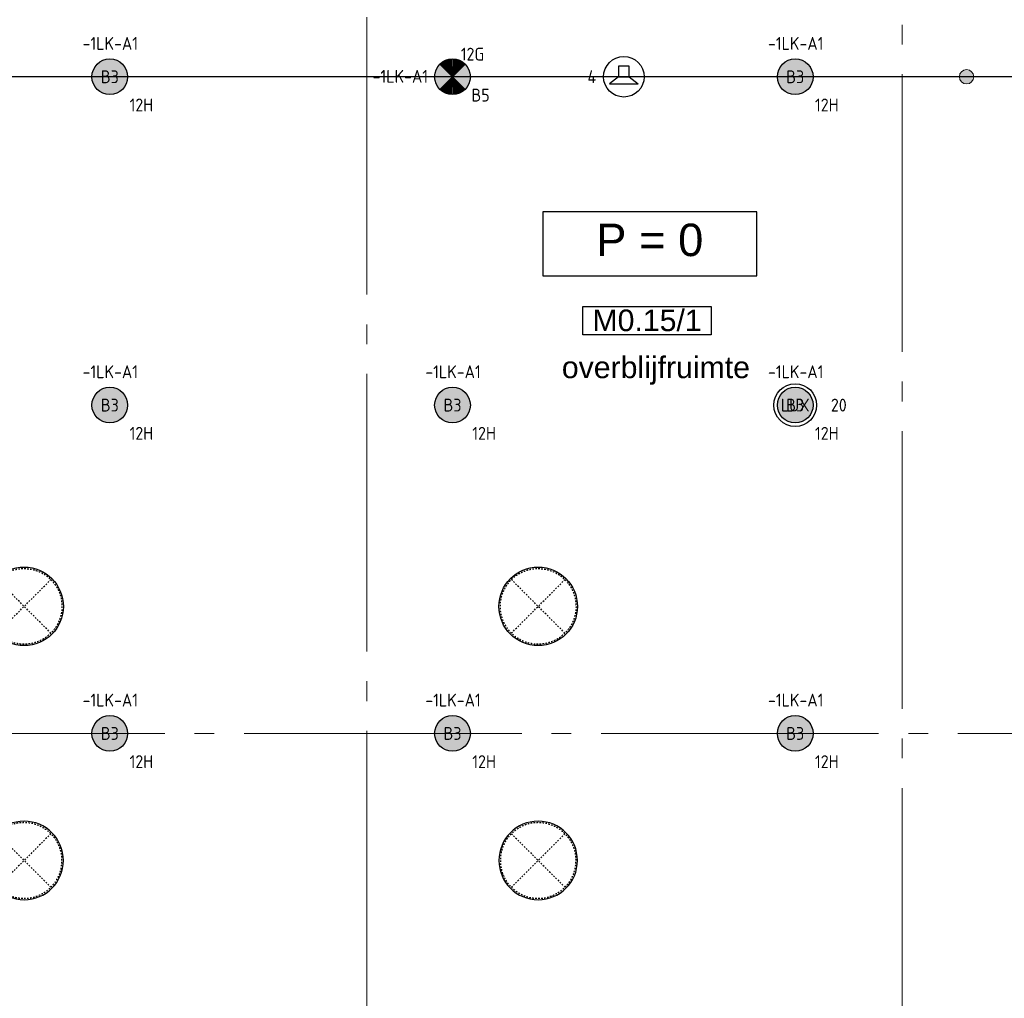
# Model space of a CAD drawing. Header units: millimetres. Extents: x -38031 to 123247, y -16330 to 129979.
# Tile 193 of 235: x 59429 to 66324, y 34045 to 40900. Entities that reach past the tile are written whole.
import ezdxf
from ezdxf.enums import TextEntityAlignment as Align

# ---------------------------------------------------------------- set-up
doc = ezdxf.new("R2010")
doc.units = ezdxf.units.MM
doc.header["$LTSCALE"] = 50
doc.linetypes.add('STYLE_01', pattern=[0.41664, 0.20828, -0.20836])
doc.linetypes.add('STYLE_11', pattern=[5, 3.888855, -0.416718, 0.277786, -0.416641])
for name, color, linetype in [('AB$1A---_ATTRIB035', 8, 'Continuous'), ('AB$1A---_ATTRIB050', 8, 'Continuous'), ('AL$1A---_ALGEMEEN', 8, 'Continuous'), ('BOUWKUNDIG', 8, 'Continuous'), ('EL6311--', 3, 'Continuous'), ('EL6311--_meetgegevens LUX-waarden', 3, 'Continuous'), ('EL6311--NV', 7, 'Continuous'), ('EL6421--', 3, 'Continuous'), ('LICHT_TEXT018', 1, 'Continuous'), ('Vera Yanovshtchinsky', 11, 'Continuous')]:
    doc.layers.add(name, color=color, linetype=linetype)
doc.layers.add('lampjes', color=14, linetype='Continuous', lineweight=15)
doc.layers.add('stramien', color=1, linetype='STYLE_11', lineweight=15)
doc.styles.add('Arial', font='ARIAL.TTF')
doc.styles.add('BURO-018', font='iso.shx', dxfattribs={"height": 90})
doc.styles.get("Standard").update_dxf_attribs({"font": 'iso.shx'})

# ---------------------------------------------------------------- blocks, each defined once
blk = doc.blocks.new('1115B3A')
at = {"color": 0, "linetype": 'Continuous'}
blk.add_circle((0, 0), 2.5, dxfattribs=at)
at = {"color": 0, "linetype": 'Continuous', "style": 'BURO-018'}
for tag, p in [('E_GKAST', (0, 8)), ('E_GROEP', (0, 5)), ('E_SGROEP', (4.5, 5)), ('E_ARMCODE', (0, 0)), ('E_SLET', (4.5, -1))]:
    blk.add_attdef(tag, text='', height=1.8, dxfattribs=at).set_placement(p, align=Align.MIDDLE)
blk = doc.blocks.new('E00018')
at = {"color": 0, "linetype": 'Continuous'}
for p, q in [((-1.77, -1.77), (1.77, 1.77)), ((1.77, -1.77), (-1.77, 1.77))]:
    blk.add_line(p, q, dxfattribs=at)
at = {"color": 0, "linetype": 'Continuous', "const_width": 2.5}
for points in [[(-0.88, 0.88, -0.198912), (0, 1.25, -0.198912), (0.88, 0.88, -1)], [(-0.88, -0.88, 0.198912), (0, -1.25, 0.198912), (0.88, -0.88, 1)]]:
    blk.add_lwpolyline(points, format="xyb", dxfattribs=at)
blk = doc.blocks.new('1115B3A-NO1')
at = {"color": 0, "linetype": 'Continuous'}
blk.add_circle((0, 0), 2.5, dxfattribs=at)
at = {"color": 0, "zscale": 100}
blk.add_blockref('E00018', (0, 0), dxfattribs=at)
at = {"color": 0, "linetype": 'Continuous', "style": 'BURO-018'}
for tag, p in [('E_GKAST', (0, 8)), ('E_GROEP', (0, 5)), ('E_SGROEP', (4.5, 5)), ('E_ARMCODE', (0, 0)), ('E_SLET', (4.5, -1))]:
    blk.add_attdef(tag, text='', height=1.8, dxfattribs=at).set_placement(p, align=Align.MIDDLE)
blk = doc.blocks.new('Group-169')
at = {"layer": 'lampjes', "linetype": 'Continuous', "lineweight": 0}
h = blk.add_hatch(color=20, dxfattribs=at)
edge = h.paths.add_edge_path()
edge.add_arc((3699, 11925), 125, 0, 360, ccw=False)
h = blk.add_hatch(color=20, dxfattribs=at)
edge = h.paths.add_edge_path()
edge.add_arc((6099, 11925), 125, 0, 360, ccw=False)
h = blk.add_hatch(color=20, dxfattribs=at)
edge = h.paths.add_edge_path()
edge.add_arc((8499, 11925), 125, 0, 360, ccw=False)
h = blk.add_hatch(color=1, dxfattribs=at)
edge = h.paths.add_edge_path()
edge.add_arc((9699, 11925), 50, 0, 360, ccw=False)
h = blk.add_hatch(color=20, dxfattribs=at)
edge = h.paths.add_edge_path()
edge.add_arc((3699, 9625), 125, 0, 360, ccw=False)
h = blk.add_hatch(color=20, dxfattribs=at)
edge = h.paths.add_edge_path()
edge.add_arc((6099, 9625), 125, 0, 360, ccw=False)
h = blk.add_hatch(color=20, dxfattribs=at)
edge = h.paths.add_edge_path()
edge.add_arc((8499, 9625), 125, 0, 360, ccw=False)
h = blk.add_hatch(color=20, dxfattribs=at)
edge = h.paths.add_edge_path()
edge.add_arc((3699, 7325), 125, 0, 360, ccw=False)
h = blk.add_hatch(color=20, dxfattribs=at)
edge = h.paths.add_edge_path()
edge.add_arc((6099, 7325), 125, 0, 360, ccw=False)
h = blk.add_hatch(color=20, dxfattribs=at)
edge = h.paths.add_edge_path()
edge.add_arc((8499, 7325), 125, 0, 360, ccw=False)
at = {"layer": 'lampjes'}
for centre, radius in [((3699, 11925), 125), ((6099, 11925), 125), ((8499, 11925), 125), ((9699, 11925), 50), ((3699, 9625), 125), ((6099, 9625), 125), ((8499, 9625), 125), ((3699, 7325), 125), ((6099, 7325), 125), ((8499, 7325), 125)]:
    blk.add_circle(centre, radius, dxfattribs=at)
blk = doc.blocks.new('E00497')
at = {"color": 0}
for p, q in [((0, 0.75), (1, 2)), ((1, -2), (1, 2)), ((0, 0.75), (-1.5, 0.75)), ((0, -0.75), (0, 0.75)), ((-1.5, -0.75), (0, -0.75)), ((0, -0.75), (1, -2))]:
    blk.add_line(p, q, dxfattribs=at)
blk.add_line((-1.5, 0.75), (-1.5, -0.75))
blk.add_circle((0, 0), 2.84, dxfattribs=at)
at = {"color": 0, "linetype": 'Continuous', "style": 'BURO-018'}
blk.add_attdef('E_TEXT1', text='', height=1.8, dxfattribs=at).set_placement((0, 4.5), align=Align.MIDDLE)
at = {"color": 0, "linetype": 'Continuous', "style": 'BURO-018', "flags": 1}
blk.add_attdef('E_MATCODE', text='', height=1.8, dxfattribs=at).set_placement((0, 0), align=Align.MIDDLE)
blk = doc.blocks.new('solatube 550')
at = {"color": 0}
blk.add_wipeout([(194.5, 194.5), (212.6, 174.5), (228.7, 152.8), (242.5, 129.6), (254.1, 105.2), (263.2, 79.8), (269.7, 53.6), (273.7, 27), (275, 0), (273.7, -27), (269.7, -53.6), (263.2, -79.8), (254.1, -105.2), (242.5, -129.6), (228.7, -152.8), (212.6, -174.5), (194.5, -194.5), (174.5, -212.6), (152.8, -228.7), (129.6, -242.5), (105.2, -254.1), (79.8, -263.2), (53.6, -269.7), (27, -273.7), (0, -275), (-27, -273.7), (-53.6, -269.7), (-79.8, -263.2), (-105.2, -254.1), (-129.6, -242.5), (-152.8, -228.7), (-174.5, -212.6), (-194.5, -194.5), (-212.6, -174.5), (-228.7, -152.8), (-242.5, -129.6), (-254.1, -105.2), (-263.2, -79.8), (-269.7, -53.6), (-273.7, -27), (-275, 0), (-273.7, 27), (-269.7, 53.6), (-263.2, 79.8), (-254.1, 105.2), (-242.5, 129.6), (-228.7, 152.8), (-212.6, 174.5), (-194.5, 194.5), (-174.5, 212.6), (-152.8, 228.7), (-129.6, 242.5), (-105.2, 254.1), (-79.8, 263.2), (-53.6, 269.7), (-27, 273.7), (0, 275), (27, 273.7), (53.6, 269.7), (79.8, 263.2), (105.2, 254.1), (129.6, 242.5), (152.8, 228.7), (174.5, 212.6)], dxfattribs=at).dxf.layer = 'AL$1A---_ALGEMEEN'
at = {"layer": 'AL$1A---_ALGEMEEN', "color": 0, "linetype": 'STYLE_01'}
for p, q in [((-187.4, -187.4), (187.4, 187.4)), ((187.4, -187.4), (-187.4, 187.4))]:
    blk.add_line(p, q, dxfattribs=at)
at = {"layer": 'AL$1A---_ALGEMEEN', "color": 0}
blk.add_circle((0, 0), 275, dxfattribs=at)
at = {"layer": 'AL$1A---_ALGEMEEN', "color": 0, "linetype": 'STYLE_01'}
blk.add_circle((0, 0), 265, dxfattribs=at)
blk = doc.blocks.new('Group-24')
at = {"layer": 'AL$1A---_ALGEMEEN', "color": 0}
for p in [(3099, 8215), (6699, 8215)]:
    blk.add_blockref('solatube 550', p, dxfattribs=at)
at = {"layer": 'AL$1A---_ALGEMEEN', "color": 0, "xscale": -1, "rotation": 180}
for p in [(3099, 6435), (6699, 6435)]:
    blk.add_blockref('solatube 550', p, dxfattribs=at)
blk = doc.blocks.new('ruimtenummer')
at = {"layer": 'AL$1A---_ALGEMEEN', "color": 0, "flags": 1}
for tag, p in [('peil', (-450, -397.1)), ('onderdeel', (-450, -669.8))]:
    blk.add_attdef(tag, p, '', height=151.5, dxfattribs=at)
at = {"color": 0}
blk.add_wipeout([(-450, 100), (450, 100), (450, -100), (-450, -100)], dxfattribs=at).dxf.layer = 'AL$1A---_ALGEMEEN'
at = {"layer": 'AL$1A---_ALGEMEEN', "color": 0}
blk.add_lwpolyline([(-450, 100), (450, 100), (450, -100), (-450, -100)], close=True, dxfattribs=at)
at = {"layer": 'AL$1A---_ALGEMEEN', "color": 0, "style": 'Arial'}
blk.add_attdef('ruimtenummer', text='', height=151.5, dxfattribs=at).set_placement((0, 78), align=Align.TOP_CENTER)
blk = doc.blocks.new('tekst 12 pts')
at = {"layer": 'AL$1A---_ALGEMEEN', "color": 0, "style": 'Arial'}
blk.add_attdef('naam_ruimte', text='', height=151.5, dxfattribs=at).set_placement((0, -41.1), align=Align.TOP_CENTER)
at = {"layer": 'AL$1A---_ALGEMEEN', "color": 0, "flags": 1}
for tag, p in [('oppervlakte', (-264.6, -1003)), ('stramiennummer', (-264.6, -1275.7))]:
    blk.add_attdef(tag, p, '', height=151.5, dxfattribs=at)
blk = doc.blocks.new('peilmaat plg klein')
at = {"layer": 'AL$1A---_ALGEMEEN', "color": 0, "flags": 1}
for tag, p in [('onderdeel', (-750, -634.1)), ('patchnr', (-750, -1043.2)), ('toestelnr', (-750, -1452.3))]:
    blk.add_attdef(tag, p, '', height=227.3, dxfattribs=at)
at = {"color": 0}
blk.add_wipeout([(-750, 225), (750, 225), (750, -225), (-750, -225)], dxfattribs=at).dxf.layer = 'AL$1A---_ALGEMEEN'
at = {"layer": 'AL$1A---_ALGEMEEN', "color": 0}
blk.add_lwpolyline([(-750, 225), (750, 225), (750, -225), (-750, -225)], close=True, dxfattribs=at)
at = {"layer": 'AL$1A---_ALGEMEEN', "color": 0, "style": 'Arial'}
blk.add_attdef('peil', text='', height=227.3, dxfattribs=at).set_placement((0, 141.2), align=Align.TOP_CENTER)
blk = doc.blocks.new('200254 W 210 11-06-2007')
at = {"layer": 'stramien', "ltscale": 10}
blk.add_line((29411, -38914.6), (29411, 22365.4), dxfattribs=at)
at = {"layer": 'AL$1A---_ALGEMEEN'}
ref = blk.add_blockref('peilmaat plg klein', (27642.5, 14342.2), dxfattribs=dict(at, xscale=-1))
ref.add_attrib('peil', 'P = 0', dxfattribs={"layer": 'AB$1A---_ATTRIB050', "height": 227.29, "style": 'Arial'}).set_placement((27642.5, 14483.4), align=Align.TOP_CENTER)
ref = blk.add_blockref('ruimtenummer', (27623.5, 13804), dxfattribs=at)
ref.add_attrib('ruimtenummer', 'M0.15/1', dxfattribs={"layer": 'AB$1A---_ATTRIB035', "height": 151.52, "style": 'Arial'}).set_placement((27623.5, 13881.9), align=Align.TOP_CENTER)
ref = blk.add_blockref('tekst 12 pts', (27685.4, 13593.9), dxfattribs=dict(at, xscale=-1))
ref.add_attrib('naam_ruimte', 'overblijfruimte', dxfattribs={"layer": 'AB$1A---_ATTRIB035', "height": 151.525, "style": 'Arial'}).set_placement((27685.4, 13552.8), align=Align.TOP_CENTER)
blk.add_blockref('Group-24', (20162, 3587.4), dxfattribs=at)
at = {"layer": 'stramien', "ltscale": 10}
for p, q in [((25661, -41013.6), (25661, 36216.4)), ((-37699, 10912.4), (65551.8, 10912.4))]:
    blk.add_line(p, q, dxfattribs=at)
blk = doc.blocks.new('080101-lux')
at = {"color": 0, "linetype": 'Continuous'}
blk.add_circle((0, 0), 3, dxfattribs=at)
at = {"color": 0, "linetype": 'Continuous', "style": 'BURO-018', "flags": 1}
for tag, p in [('E_ID', (0, 0)), ('E_NUMMER', (0, -5))]:
    blk.add_attdef(tag, p, '', height=1.8, dxfattribs=at)
at = {"color": 0, "linetype": 'Continuous', "style": 'BURO-018'}
blk.add_attdef('E_TEXT', text='', height=1.8, dxfattribs=at).set_placement((0, 0), align=Align.MIDDLE)
blk.add_attdef('E_KODE', text='', height=1.8, dxfattribs=at).set_placement((5, 0), align=Align.MIDDLE_LEFT)

msp = doc.modelspace()

# ---------------------------------------------------------------- block references
at = {"layer": 'BOUWKUNDIG'}
msp.add_blockref('200254 W 210 11-06-2007', (36199, 24987.6), dxfattribs=at)

# ---------------------------------------------------------------- next in the draw order: linework, layer by layer
at = {"layer": 'LICHT_TEXT018'}
msp.add_line((67260, 40500), (26162, 40500), dxfattribs=at)

# ---------------------------------------------------------------- next in the draw order: block references
at = {"layer": 'EL6311--'}
ref = msp.add_blockref('1115B3A', (60060, 40500), dxfattribs=dict(at, xscale=50, yscale=50, zscale=50))
ref.add_attrib('E_ARMCODE', 'B3', dxfattribs={"layer": '0', "color": 1, "linetype": 'Continuous', "height": 90, "style": 'BURO-018'}).set_placement((60060, 40500), align=Align.MIDDLE)
ref.add_attrib('E_GROEP', '12H', dxfattribs={"layer": '0', "color": 1, "linetype": 'Continuous', "height": 90, "style": 'BURO-018'}).set_placement((60281.3, 40302.4), align=Align.MIDDLE)
ref.add_attrib('E_GKAST', '-1LK-A1', dxfattribs={"layer": '0', "color": 1, "linetype": 'Continuous', "height": 90, "style": 'BURO-018'}).set_placement((60063.6, 40733.5), align=Align.MIDDLE)
ref = msp.add_blockref('1115B3A', (64860, 40500), dxfattribs=dict(at, xscale=50, yscale=50, zscale=50))
ref.add_attrib('E_ARMCODE', 'B3', dxfattribs={"layer": '0', "color": 1, "linetype": 'Continuous', "height": 90, "style": 'BURO-018'}).set_placement((64860, 40500), align=Align.MIDDLE)
ref.add_attrib('E_GROEP', '12H', dxfattribs={"layer": '0', "color": 1, "linetype": 'Continuous', "height": 90, "style": 'BURO-018'}).set_placement((65081.3, 40302.4), align=Align.MIDDLE)
ref.add_attrib('E_GKAST', '-1LK-A1', dxfattribs={"layer": '0', "color": 1, "linetype": 'Continuous', "height": 90, "style": 'BURO-018'}).set_placement((64863.6, 40733.5), align=Align.MIDDLE)
ref = msp.add_blockref('1115B3A', (60060, 38200), dxfattribs=dict(at, xscale=50, yscale=50, zscale=50))
ref.add_attrib('E_ARMCODE', 'B3', dxfattribs={"layer": '0', "color": 1, "linetype": 'Continuous', "height": 90, "style": 'BURO-018'}).set_placement((60060, 38200), align=Align.MIDDLE)
ref.add_attrib('E_GROEP', '12H', dxfattribs={"layer": '0', "color": 1, "linetype": 'Continuous', "height": 90, "style": 'BURO-018'}).set_placement((60281.3, 38002.4), align=Align.MIDDLE)
ref.add_attrib('E_GKAST', '-1LK-A1', dxfattribs={"layer": '0', "color": 1, "linetype": 'Continuous', "height": 90, "style": 'BURO-018'}).set_placement((60063.6, 38433.5), align=Align.MIDDLE)
ref = msp.add_blockref('1115B3A', (62460, 38200), dxfattribs=dict(at, xscale=50, yscale=50, zscale=50))
ref.add_attrib('E_ARMCODE', 'B3', dxfattribs={"layer": '0', "color": 1, "linetype": 'Continuous', "height": 90, "style": 'BURO-018'}).set_placement((62460, 38200), align=Align.MIDDLE)
ref.add_attrib('E_GROEP', '12H', dxfattribs={"layer": '0', "color": 1, "linetype": 'Continuous', "height": 90, "style": 'BURO-018'}).set_placement((62681.3, 38002.4), align=Align.MIDDLE)
ref.add_attrib('E_GKAST', '-1LK-A1', dxfattribs={"layer": '0', "color": 1, "linetype": 'Continuous', "height": 90, "style": 'BURO-018'}).set_placement((62463.6, 38433.5), align=Align.MIDDLE)
ref = msp.add_blockref('1115B3A', (64860, 38200), dxfattribs=dict(at, xscale=50, yscale=50, zscale=50))
ref.add_attrib('E_ARMCODE', 'B3', dxfattribs={"layer": '0', "color": 1, "linetype": 'Continuous', "height": 90, "style": 'BURO-018'}).set_placement((64860, 38200), align=Align.MIDDLE)
ref.add_attrib('E_GROEP', '12H', dxfattribs={"layer": '0', "color": 1, "linetype": 'Continuous', "height": 90, "style": 'BURO-018'}).set_placement((65081.3, 38002.4), align=Align.MIDDLE)
ref.add_attrib('E_GKAST', '-1LK-A1', dxfattribs={"layer": '0', "color": 1, "linetype": 'Continuous', "height": 90, "style": 'BURO-018'}).set_placement((64863.6, 38433.5), align=Align.MIDDLE)
ref = msp.add_blockref('1115B3A', (60060, 35900), dxfattribs=dict(at, xscale=50, yscale=50, zscale=50))
ref.add_attrib('E_ARMCODE', 'B3', dxfattribs={"layer": '0', "color": 1, "linetype": 'Continuous', "height": 90, "style": 'BURO-018'}).set_placement((60060, 35900), align=Align.MIDDLE)
ref.add_attrib('E_GROEP', '12H', dxfattribs={"layer": '0', "color": 1, "linetype": 'Continuous', "height": 90, "style": 'BURO-018'}).set_placement((60281.3, 35702.4), align=Align.MIDDLE)
ref.add_attrib('E_GKAST', '-1LK-A1', dxfattribs={"layer": '0', "color": 1, "linetype": 'Continuous', "height": 90, "style": 'BURO-018'}).set_placement((60063.6, 36133.5), align=Align.MIDDLE)
ref = msp.add_blockref('1115B3A', (62460, 35900), dxfattribs=dict(at, xscale=50, yscale=50, zscale=50))
ref.add_attrib('E_ARMCODE', 'B3', dxfattribs={"layer": '0', "color": 1, "linetype": 'Continuous', "height": 90, "style": 'BURO-018'}).set_placement((62460, 35900), align=Align.MIDDLE)
ref.add_attrib('E_GROEP', '12H', dxfattribs={"layer": '0', "color": 1, "linetype": 'Continuous', "height": 90, "style": 'BURO-018'}).set_placement((62681.3, 35702.4), align=Align.MIDDLE)
ref.add_attrib('E_GKAST', '-1LK-A1', dxfattribs={"layer": '0', "color": 1, "linetype": 'Continuous', "height": 90, "style": 'BURO-018'}).set_placement((62463.6, 36133.5), align=Align.MIDDLE)
ref = msp.add_blockref('1115B3A', (64860, 35900), dxfattribs=dict(at, xscale=50, yscale=50, zscale=50))
ref.add_attrib('E_ARMCODE', 'B3', dxfattribs={"layer": '0', "color": 1, "linetype": 'Continuous', "height": 90, "style": 'BURO-018'}).set_placement((64860, 35900), align=Align.MIDDLE)
ref.add_attrib('E_GROEP', '12H', dxfattribs={"layer": '0', "color": 1, "linetype": 'Continuous', "height": 90, "style": 'BURO-018'}).set_placement((65081.3, 35702.4), align=Align.MIDDLE)
ref.add_attrib('E_GKAST', '-1LK-A1', dxfattribs={"layer": '0', "color": 1, "linetype": 'Continuous', "height": 90, "style": 'BURO-018'}).set_placement((64863.6, 36133.5), align=Align.MIDDLE)
at = {"layer": 'EL6311--_meetgegevens LUX-waarden'}
ref = msp.add_blockref('080101-lux', (64860, 38200), dxfattribs=dict(at, xscale=50, yscale=50, zscale=50))
ref.add_attrib('E_TEXT', 'LUX', dxfattribs={"layer": '0', "color": 1, "linetype": 'Continuous', "height": 90, "style": 'BURO-018'}).set_placement((64860, 38200), align=Align.MIDDLE)
ref.add_attrib('E_KODE', '20', dxfattribs={"layer": '0', "color": 1, "linetype": 'Continuous', "height": 90, "style": 'BURO-018'}).set_placement((65110, 38200), align=Align.MIDDLE_LEFT)
at = {"layer": 'EL6311--NV'}
ref = msp.add_blockref('1115B3A-NO1', (62460, 40500), dxfattribs=dict(at, xscale=50, yscale=50, zscale=50))
ref.add_attrib('E_ARMCODE', 'B5', dxfattribs={"layer": '0', "color": 1, "linetype": 'Continuous', "height": 90, "style": 'BURO-018'}).set_placement((62656.3, 40371.6), align=Align.MIDDLE)
ref.add_attrib('E_GROEP', '12G', dxfattribs={"layer": '0', "color": 1, "linetype": 'Continuous', "height": 90, "style": 'BURO-018'}).set_placement((62600, 40658.6), align=Align.MIDDLE)
ref.add_attrib('E_GKAST', '-1LK-A1', dxfattribs={"layer": '0', "color": 1, "linetype": 'Continuous', "height": 90, "style": 'BURO-018'}).set_placement((62094.9, 40503.2), align=Align.MIDDLE)
at = {"layer": 'EL6421--'}
ref = msp.add_blockref('E00497', (63660, 40500), dxfattribs=dict(at, xscale=50, yscale=50, zscale=50, rotation=270))
ref.add_attrib('E_TEXT1', '4', dxfattribs={"layer": '0', "color": 1, "linetype": 'Continuous', "height": 90, "style": 'BURO-018'}).set_placement((63435.7, 40500), align=Align.MIDDLE)
at = {"layer": 'Vera Yanovshtchinsky'}
msp.add_blockref('Group-169', (56361, 28575), dxfattribs=at)

doc.saveas('drawing.dxf')
